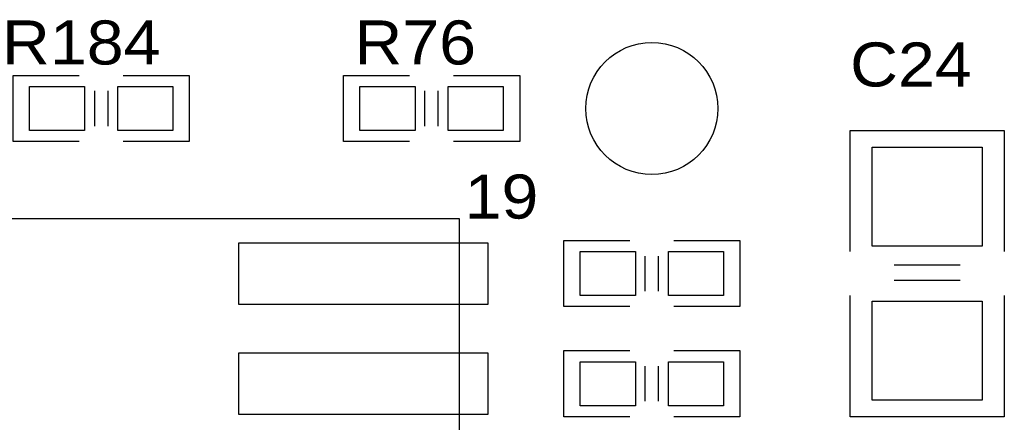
# Model space of a CAD drawing. Extents: x -14006 to 19506, y -9606 to 12409.
# Tile 10 of 22: x 7211 to 8999, y 2752 to 3484. Entities that reach past the tile are written whole.
import ezdxf

# ---------------------------------------------------------------- set-up
doc = ezdxf.new("R2010")
doc.units = 0
doc.layers.add('1', color=7, linetype='CONTINUOUS')

# ---------------------------------------------------------------- blocks, each defined once
blk = doc.blocks.new('FIGURE_SQUARE')
blk.add_lwpolyline([(-0.5, -0.5), (-0.5, 0.5), (0.5, 0.5), (0.5, -0.5)], close=True)
blk = doc.blocks.new('FIGURE_CIRCLE')
blk.add_circle((0, 0), 0.5)

msp = doc.modelspace()

# ---------------------------------------------------------------- linework, layer by layer
at = {"layer": '1'}
for points in [[(7198.6, 3382.64), (7318.6, 3382.64)], [(7318.6, 3262.64), (7198.6, 3262.64), (7198.6, 3382.64)], [(7398.6, 3382.64), (7518.6, 3382.64), (7518.6, 3262.64), (7398.6, 3262.64)], [(7918.6, 3262.64), (7798.6, 3262.64), (7798.6, 3382.64), (7918.6, 3382.64)], [(7998.6, 3382.64), (8118.6, 3382.64), (8118.6, 3262.64)], [(7346.6, 3354.64), (7346.6, 3290.64)], [(7370.6, 3354.64), (7370.6, 3290.64)], [(7946.6, 3290.64), (7946.6, 3354.64)], [(7970.6, 3290.64), (7970.6, 3354.64)], [(8718.6, 3062.64), (8718.6, 3282.64), (8738.6, 3282.64), (8998.6, 3282.64), (8998.6, 3062.64)], [(8118.6, 3262.64), (7998.6, 3262.64)], [(8318.6, 2962.64), (8198.6, 2962.64), (8198.6, 3082.64), (8318.6, 3082.64)], [(8398.6, 3082.64), (8518.6, 3082.64), (8518.6, 2962.64)], [(8346.6, 2990.64), (8346.6, 3054.64)], [(8370.6, 2990.64), (8370.6, 3054.64)], [(8798.6, 3038.64), (8918.6, 3038.64)], [(8798.6, 3010.64), (8918.6, 3010.64)], [(8998.6, 2982.64), (8998.6, 2762.64), (8718.6, 2762.64)], [(8718.6, 2762.64), (8718.6, 2982.64)], [(8518.6, 2962.64), (8398.6, 2962.64)], [(8318.6, 2762.64), (8198.6, 2762.64), (8198.6, 2882.64), (8318.6, 2882.64)], [(8398.6, 2882.64), (8518.6, 2882.64), (8518.6, 2762.64)], [(8346.6, 2790.64), (8346.6, 2854.64)], [(8370.6, 2790.64), (8370.6, 2854.64)], [(8518.6, 2762.64), (8398.6, 2762.64)]]:
    msp.add_lwpolyline(points, dxfattribs=at)
msp.add_lwpolyline([(8008.6, 1122.64), (6808.6, 1122.64), (6808.6, 3122.64), (8008.6, 3122.64)], close=True, dxfattribs=at)

# ---------------------------------------------------------------- block references
for name, p, xscale, yscale in [('FIGURE_CIRCLE', (8358.6, 3322.64), 240, 240), ('FIGURE_SQUARE', (7278.6, 3322.64), 100, 80), ('FIGURE_SQUARE', (7438.6, 3322.64), 100, 80), ('FIGURE_SQUARE', (7878.6, 3322.64), 100, 80), ('FIGURE_SQUARE', (8038.6, 3322.64), 100, 80), ('FIGURE_SQUARE', (8858.6, 3162.64), 200, 180), ('FIGURE_SQUARE', (7834.6, 3022.64), 452, 112), ('FIGURE_SQUARE', (8278.6, 3022.64), 100, 80), ('FIGURE_SQUARE', (8438.6, 3022.64), 100, 80), ('FIGURE_SQUARE', (8858.6, 2882.64), 200, 180), ('FIGURE_SQUARE', (7834.6, 2822.64), 452, 112), ('FIGURE_SQUARE', (8278.6, 2822.64), 100, 80), ('FIGURE_SQUARE', (8438.6, 2822.64), 100, 80)]:
    msp.add_blockref(name, p, dxfattribs=dict(at, xscale=xscale, yscale=yscale))

# ---------------------------------------------------------------- texts
at = {"layer": '1', "width": 1.125}
for s, p in [('R184', (7178.6, 3402.64)), ('R76', (7818.6, 3402.64)), ('C24', (8718.6, 3362.64)), ('19', (8018.6, 3122.64))]:
    msp.add_text(s, height=80, dxfattribs=at).set_placement(p)

doc.saveas('drawing.dxf')
